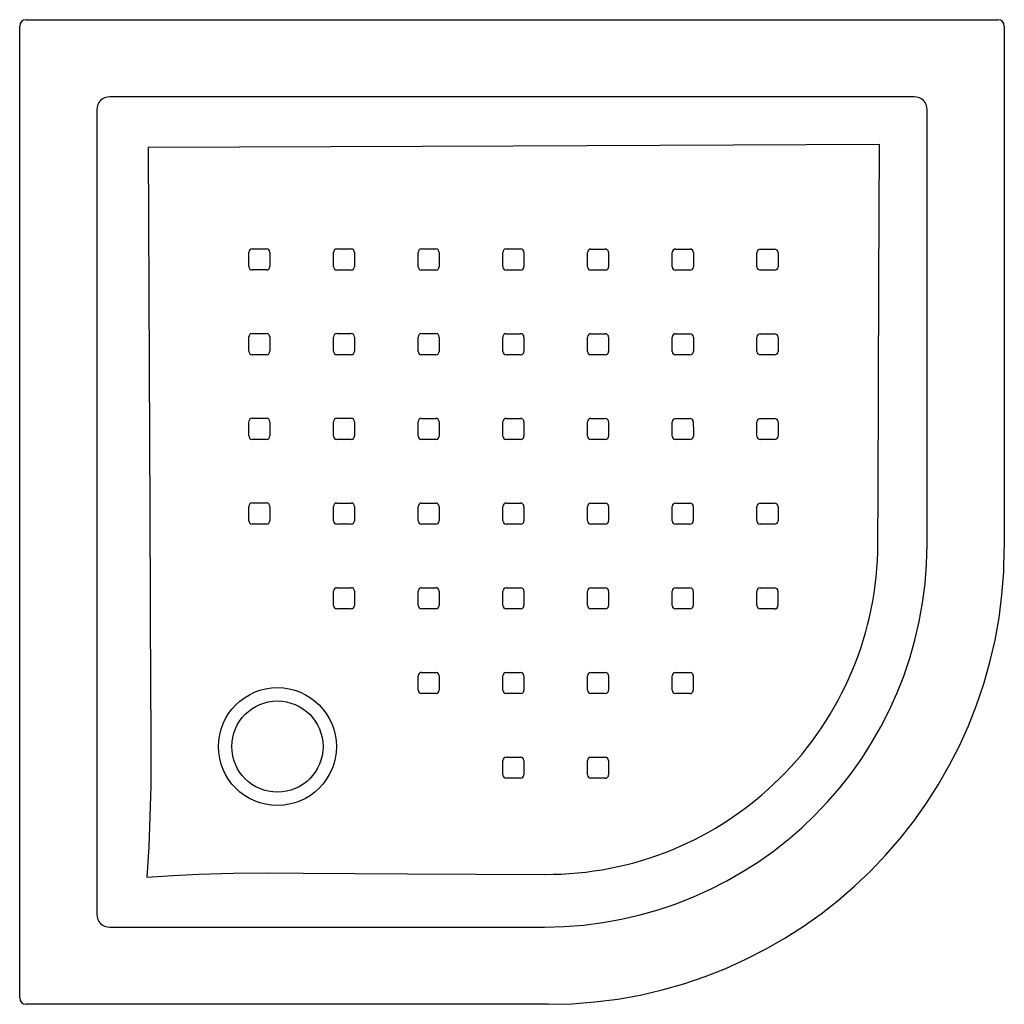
# Model space of a CAD drawing. Header units: millimetres. Extents: x 1414.748 to 1415.504, y 1482.99 to 1483.745.
import ezdxf

# ---------------------------------------------------------------- set-up
doc = ezdxf.new("R2010")
doc.units = ezdxf.units.MM
doc.layers.add('SANINDUSA', color=3, linetype='Continuous')

msp = doc.modelspace()

# ---------------------------------------------------------------- linework, layer by layer
at = {"layer": 'SANINDUSA'}
for p, q in [((1414.75292, 1483.74533), (1415.49851, 1483.74533)), ((1414.74792, 1482.99474), (1414.74792, 1483.74033)), ((1415.50351, 1483.74033), (1415.50351, 1483.33969)), ((1415.43442, 1483.68602), (1414.81701, 1483.68602)), ((1414.80723, 1483.67624), (1414.80723, 1483.05883)), ((1415.4442, 1483.34253), (1415.4442, 1483.67624)), ((1415.0563, 1483.56939), (1415.0673, 1483.56939)), ((1415.25128, 1483.56932), (1415.26228, 1483.56932)), ((1415.19729, 1483.48818), (1415.18629, 1483.48818)), ((1415.13229, 1483.42321), (1415.12129, 1483.42321)), ((1415.00489, 1483.30687), (1415.00489, 1483.29587)), ((1415.0563, 1483.30944), (1415.06729, 1483.30943)), ((1415.26485, 1483.30676), (1415.26485, 1483.29576)), ((1415.13487, 1483.24181), (1415.13487, 1483.23081)), ((1415.13227, 1483.16323), (1415.12127, 1483.16323)), ((1414.81701, 1483.04905), (1415.15071, 1483.04905)), ((1415.15356, 1482.98974), (1414.75292, 1482.98974))]:
    msp.add_line(p, q, dxfattribs=at)
at = {"layer": 'SANINDUSA', "flags": 128}
for points in [[(1414.84662, 1483.64732), (1414.8477, 1483.36775), (1414.84793, 1483.29764), (1414.8484, 1483.22754), (1414.84859, 1483.20413), (1414.84864, 1483.1807), (1414.84844, 1483.15728), (1414.84791, 1483.13388), (1414.84694, 1483.11053), (1414.84543, 1483.08726)], [(1415.40763, 1483.64945), (1415.12684, 1483.64838), (1414.98673, 1483.64782), (1414.84662, 1483.64732)], [(1415.40646, 1483.34287), (1415.40662, 1483.38286), (1415.40723, 1483.54284), (1415.40763, 1483.64945)], [(1414.92374, 1483.55584), (1414.92373, 1483.56384), (1414.92373, 1483.56684)], [(1414.92632, 1483.56943), (1414.93432, 1483.56943), (1414.93732, 1483.56943)], [(1414.93991, 1483.56683), (1414.93991, 1483.55884), (1414.93991, 1483.55584)], [(1414.98872, 1483.55582), (1414.98872, 1483.56382), (1414.98872, 1483.56682)], [(1414.99131, 1483.56941), (1414.99931, 1483.5694), (1415.00231, 1483.5694)], [(1415.0049, 1483.56681), (1415.0049, 1483.55881), (1415.0049, 1483.55582)], [(1415.05372, 1483.5558), (1415.05371, 1483.5638), (1415.05371, 1483.5668)], [(1415.06989, 1483.5668), (1415.06989, 1483.5588), (1415.06989, 1483.5558)], [(1415.11871, 1483.55578), (1415.11871, 1483.56378), (1415.11871, 1483.56678)], [(1415.1213, 1483.56937), (1415.1293, 1483.56937), (1415.1323, 1483.56937)], [(1415.13489, 1483.56678), (1415.13489, 1483.55878), (1415.13489, 1483.55578)], [(1415.1837, 1483.55576), (1415.1837, 1483.56376), (1415.1837, 1483.56676)], [(1415.18629, 1483.56935), (1415.19429, 1483.56934), (1415.19729, 1483.56934)], [(1415.19988, 1483.56675), (1415.19988, 1483.55876), (1415.19988, 1483.55576)], [(1415.24869, 1483.55573), (1415.24869, 1483.56373), (1415.24869, 1483.56673)], [(1415.26487, 1483.56673), (1415.26487, 1483.55873), (1415.26487, 1483.55573)], [(1415.31369, 1483.55571), (1415.31368, 1483.56371), (1415.31368, 1483.56671)], [(1415.31627, 1483.5693), (1415.32427, 1483.5693), (1415.32727, 1483.5693)], [(1415.32986, 1483.56671), (1415.32986, 1483.55871), (1415.32986, 1483.55571)], [(1414.93732, 1483.55325), (1414.92932, 1483.55325), (1414.92633, 1483.55325)], [(1415.00231, 1483.55323), (1414.99431, 1483.55323), (1414.99131, 1483.55323)], [(1415.0673, 1483.55321), (1415.05931, 1483.55321), (1415.05631, 1483.55321)], [(1415.1323, 1483.55319), (1415.1243, 1483.55319), (1415.1213, 1483.55319)], [(1415.19729, 1483.55317), (1415.18929, 1483.55317), (1415.18629, 1483.55317)], [(1415.26228, 1483.55314), (1415.25428, 1483.55314), (1415.25129, 1483.55314)], [(1415.32727, 1483.55312), (1415.31928, 1483.55312), (1415.31628, 1483.55312)], [(1414.92373, 1483.49085), (1414.92373, 1483.49884), (1414.92373, 1483.50184)], [(1414.92631, 1483.50443), (1414.93431, 1483.50443), (1414.93731, 1483.50443)], [(1414.9399, 1483.50184), (1414.9399, 1483.49384), (1414.9399, 1483.49084)], [(1414.98871, 1483.49083), (1414.98871, 1483.49883), (1414.98871, 1483.50182)], [(1414.9913, 1483.50441), (1414.9993, 1483.50441), (1415.0023, 1483.50441)], [(1415.00489, 1483.50182), (1415.00489, 1483.49383), (1415.00489, 1483.49083)], [(1415.05371, 1483.49081), (1415.05371, 1483.49881), (1415.05371, 1483.50181)], [(1415.0563, 1483.5044), (1415.0643, 1483.5044), (1415.0673, 1483.5044)], [(1415.06989, 1483.50181), (1415.06989, 1483.49381), (1415.06989, 1483.49081)], [(1415.1187, 1483.49079), (1415.1187, 1483.49879), (1415.1187, 1483.50179)], [(1415.12129, 1483.50438), (1415.12929, 1483.50438), (1415.13229, 1483.50438)], [(1415.13488, 1483.50179), (1415.13488, 1483.49379), (1415.13488, 1483.49079)], [(1415.1837, 1483.49077), (1415.1837, 1483.49877), (1415.1837, 1483.50177)], [(1415.18629, 1483.50436), (1415.19429, 1483.50436), (1415.19729, 1483.50436)], [(1415.19988, 1483.50176), (1415.19988, 1483.49377), (1415.19988, 1483.49077)], [(1415.25128, 1483.50433), (1415.25928, 1483.50433), (1415.26228, 1483.50433)], [(1415.31627, 1483.50431), (1415.32427, 1483.50431), (1415.32727, 1483.50431)], [(1415.24869, 1483.49074), (1415.24869, 1483.49874), (1415.24869, 1483.50174)], [(1415.26487, 1483.50174), (1415.26487, 1483.49374), (1415.26487, 1483.49074)], [(1415.31368, 1483.49072), (1415.31368, 1483.49872), (1415.31368, 1483.50172)], [(1415.32986, 1483.50172), (1415.32986, 1483.49372), (1415.32986, 1483.49072)], [(1414.93731, 1483.48825), (1414.92931, 1483.48826), (1414.92632, 1483.48826)], [(1415.0023, 1483.48824), (1414.9943, 1483.48824), (1414.9913, 1483.48824)], [(1415.0673, 1483.48822), (1415.0593, 1483.48822), (1415.0563, 1483.48822)], [(1415.13229, 1483.4882), (1415.1243, 1483.4882), (1415.1213, 1483.4882)], [(1415.26228, 1483.48815), (1415.25428, 1483.48815), (1415.25128, 1483.48815)], [(1415.32727, 1483.48813), (1415.31927, 1483.48813), (1415.31627, 1483.48813)], [(1414.92372, 1483.42586), (1414.92372, 1483.43386), (1414.92372, 1483.43685)], [(1414.92631, 1483.43944), (1414.93431, 1483.43944), (1414.9373, 1483.43944)], [(1414.93989, 1483.43685), (1414.93989, 1483.42886), (1414.9399, 1483.42586)], [(1414.98871, 1483.42584), (1414.98871, 1483.43384), (1414.98871, 1483.43684)], [(1414.9913, 1483.43943), (1414.9993, 1483.43943), (1415.00229, 1483.43943)], [(1415.00489, 1483.43684), (1415.00489, 1483.42884), (1415.00489, 1483.42584)], [(1415.05371, 1483.42582), (1415.0537, 1483.43382), (1415.0537, 1483.43682)], [(1415.05629, 1483.43941), (1415.06429, 1483.43941), (1415.06729, 1483.43941)], [(1415.06988, 1483.43682), (1415.06988, 1483.42882), (1415.06989, 1483.42582)], [(1415.1187, 1483.4258), (1415.1187, 1483.4338), (1415.1187, 1483.4368)], [(1415.12129, 1483.43939), (1415.12929, 1483.43939), (1415.13229, 1483.43939)], [(1415.13488, 1483.4368), (1415.13488, 1483.4288), (1415.13488, 1483.4258)], [(1415.1837, 1483.42578), (1415.1837, 1483.43378), (1415.1837, 1483.43678)], [(1415.18628, 1483.43937), (1415.19428, 1483.43937), (1415.19728, 1483.43936)], [(1415.19987, 1483.43677), (1415.19988, 1483.42878), (1415.19988, 1483.42578)], [(1415.24869, 1483.42575), (1415.24869, 1483.43375), (1415.24869, 1483.43675)], [(1415.25128, 1483.43934), (1415.25927, 1483.43934), (1415.26227, 1483.43934)], [(1415.26486, 1483.43675), (1415.26487, 1483.42875), (1415.26487, 1483.42575)], [(1415.31368, 1483.42573), (1415.31368, 1483.43373), (1415.31368, 1483.43673)], [(1415.31626, 1483.43932), (1415.32426, 1483.43932), (1415.32726, 1483.43931)], [(1415.32985, 1483.43672), (1415.32985, 1483.42873), (1415.32985, 1483.42573)], [(1414.93731, 1483.42327), (1414.92931, 1483.42327), (1414.92631, 1483.42327)], [(1415.0023, 1483.42325), (1414.9943, 1483.42325), (1414.9913, 1483.42325)], [(1415.0673, 1483.42323), (1415.0593, 1483.42323), (1415.0563, 1483.42323)], [(1415.19729, 1483.42319), (1415.18929, 1483.42319), (1415.18629, 1483.42319)], [(1415.26228, 1483.42316), (1415.25428, 1483.42316), (1415.25128, 1483.42316)], [(1415.32727, 1483.42314), (1415.31927, 1483.42314), (1415.31627, 1483.42314)], [(1414.9263, 1483.37446), (1414.9343, 1483.37446), (1414.9373, 1483.37446)], [(1414.99129, 1483.37444), (1414.99929, 1483.37444), (1415.00229, 1483.37444)], [(1415.05629, 1483.37443), (1415.06429, 1483.37442), (1415.06729, 1483.37442)], [(1415.12129, 1483.3744), (1415.12929, 1483.3744), (1415.13229, 1483.3744)], [(1415.18628, 1483.37437), (1415.19428, 1483.37437), (1415.19728, 1483.37437)], [(1415.25127, 1483.37435), (1415.25927, 1483.37435), (1415.26227, 1483.37435)], [(1415.31626, 1483.37432), (1415.32426, 1483.37432), (1415.32726, 1483.37432)], [(1414.92371, 1483.36087), (1414.92371, 1483.36887), (1414.92371, 1483.37187)], [(1414.93989, 1483.37187), (1414.93989, 1483.36387), (1414.93989, 1483.36087)], [(1414.98871, 1483.36086), (1414.9887, 1483.36886), (1414.9887, 1483.37185)], [(1415.00488, 1483.37185), (1415.00489, 1483.36386), (1415.00489, 1483.36086)], [(1415.05371, 1483.36084), (1415.0537, 1483.36884), (1415.0537, 1483.37184)], [(1415.06988, 1483.37183), (1415.06989, 1483.36384), (1415.06989, 1483.36084)], [(1415.1187, 1483.36081), (1415.1187, 1483.36881), (1415.1187, 1483.37181)], [(1415.13488, 1483.37181), (1415.13488, 1483.36381), (1415.13488, 1483.36081)], [(1415.18369, 1483.36079), (1415.18369, 1483.36878), (1415.18369, 1483.37178)], [(1415.19987, 1483.37178), (1415.19987, 1483.36378), (1415.19987, 1483.36078)], [(1415.24868, 1483.36076), (1415.24868, 1483.36876), (1415.24868, 1483.37176)], [(1415.26486, 1483.37176), (1415.26486, 1483.36376), (1415.26486, 1483.36076)], [(1415.31367, 1483.36073), (1415.31367, 1483.36873), (1415.31367, 1483.37173)], [(1415.32985, 1483.37173), (1415.32985, 1483.36373), (1415.32985, 1483.36073)], [(1414.9373, 1483.35828), (1414.9293, 1483.35828), (1414.9263, 1483.35828)], [(1415.0023, 1483.35827), (1414.9943, 1483.35827), (1414.9913, 1483.35827)], [(1415.0673, 1483.35825), (1415.0593, 1483.35825), (1415.0563, 1483.35825)], [(1415.13229, 1483.35822), (1415.12429, 1483.35822), (1415.12129, 1483.35822)], [(1415.19728, 1483.35819), (1415.18928, 1483.35819), (1415.18628, 1483.35819)], [(1415.26227, 1483.35817), (1415.25427, 1483.35817), (1415.25127, 1483.35817)], [(1415.32726, 1483.35814), (1415.31926, 1483.35814), (1415.31626, 1483.35814)], [(1414.98871, 1483.29587), (1414.98871, 1483.30387), (1414.98871, 1483.30687)], [(1414.9913, 1483.30946), (1414.99929, 1483.30946), (1415.00229, 1483.30946)], [(1415.05371, 1483.29585), (1415.05371, 1483.30385), (1415.05371, 1483.30685)], [(1415.06989, 1483.30684), (1415.06989, 1483.29884), (1415.06989, 1483.29584)], [(1415.1187, 1483.29582), (1415.1187, 1483.30382), (1415.1187, 1483.30682)], [(1415.12129, 1483.30941), (1415.12929, 1483.3094), (1415.13229, 1483.3094)], [(1415.13488, 1483.30681), (1415.13488, 1483.29881), (1415.13488, 1483.29581)], [(1415.18369, 1483.29579), (1415.18369, 1483.30379), (1415.18369, 1483.30679)], [(1415.18628, 1483.30938), (1415.19427, 1483.30937), (1415.19727, 1483.30937)], [(1415.19986, 1483.30678), (1415.19986, 1483.29878), (1415.19986, 1483.29578)], [(1415.24867, 1483.29576), (1415.24867, 1483.30376), (1415.24867, 1483.30676)], [(1415.25126, 1483.30935), (1415.25926, 1483.30935), (1415.26226, 1483.30935)], [(1415.31366, 1483.29574), (1415.31366, 1483.30374), (1415.31366, 1483.30674)], [(1415.31625, 1483.30933), (1415.32425, 1483.30933), (1415.32725, 1483.30933)], [(1415.32984, 1483.30674), (1415.32984, 1483.29874), (1415.32984, 1483.29574)], [(1415.0023, 1483.29328), (1414.9943, 1483.29328), (1414.9913, 1483.29328)], [(1415.0673, 1483.29325), (1415.0593, 1483.29326), (1415.0563, 1483.29326)], [(1415.13229, 1483.29322), (1415.12429, 1483.29322), (1415.12129, 1483.29322)], [(1415.19727, 1483.29319), (1415.18928, 1483.2932), (1415.18628, 1483.2932)], [(1415.26226, 1483.29317), (1415.25426, 1483.29317), (1415.25126, 1483.29317)], [(1415.32725, 1483.29315), (1415.31925, 1483.29315), (1415.31625, 1483.29315)], [(1415.05371, 1483.23085), (1415.05371, 1483.23884), (1415.05371, 1483.24185)], [(1415.0563, 1483.24444), (1415.06429, 1483.24443), (1415.06729, 1483.24443)], [(1415.06988, 1483.24184), (1415.06988, 1483.23384), (1415.06988, 1483.23084)], [(1415.11869, 1483.23082), (1415.11869, 1483.23881), (1415.11869, 1483.24182)], [(1415.12128, 1483.2444), (1415.12928, 1483.2444), (1415.13228, 1483.2444)], [(1415.18368, 1483.23079), (1415.18368, 1483.23879), (1415.18368, 1483.24179)], [(1415.18627, 1483.24438), (1415.19426, 1483.24438), (1415.19726, 1483.24438)], [(1415.19985, 1483.24179), (1415.19985, 1483.23379), (1415.19985, 1483.23079)], [(1415.24866, 1483.23077), (1415.24866, 1483.23877), (1415.24866, 1483.24177)], [(1415.25125, 1483.24436), (1415.25925, 1483.24435), (1415.26225, 1483.24435)], [(1415.26484, 1483.24176), (1415.26484, 1483.23377), (1415.26484, 1483.23077)], [(1415.0673, 1483.22825), (1415.0593, 1483.22825), (1415.0563, 1483.22825)], [(1415.13228, 1483.22822), (1415.12428, 1483.22822), (1415.12128, 1483.22822)], [(1415.19726, 1483.2282), (1415.18926, 1483.2282), (1415.18627, 1483.2282)], [(1415.26225, 1483.22818), (1415.25425, 1483.22818), (1415.25125, 1483.22818)], [(1415.12127, 1483.17941), (1415.12927, 1483.17941), (1415.13227, 1483.17941)], [(1415.18625, 1483.17939), (1415.19425, 1483.17939), (1415.19725, 1483.17938)], [(1415.11868, 1483.16582), (1415.11868, 1483.17382), (1415.11868, 1483.17682)], [(1415.13486, 1483.17682), (1415.13486, 1483.16882), (1415.13486, 1483.16582)], [(1415.18366, 1483.1658), (1415.18366, 1483.1738), (1415.18366, 1483.1768)], [(1415.19984, 1483.17679), (1415.19984, 1483.1688), (1415.19984, 1483.1658)], [(1415.19725, 1483.16321), (1415.18925, 1483.16321), (1415.18625, 1483.16321)], [(1414.84543, 1483.08726), (1414.86534, 1483.08865), (1414.88534, 1483.08971), (1414.91201, 1483.0905), (1414.93871, 1483.09067), (1414.9654, 1483.09045), (1415.00547, 1483.09005), (1415.04553, 1483.08981), (1415.09829, 1483.08961), (1415.15104, 1483.08944)]]:
    msp.add_lwpolyline(points, dxfattribs=at)
at = {"layer": 'SANINDUSA'}
for radius in [0.04522, 0.035]:
    msp.add_circle((1414.94571, 1483.18753), radius, dxfattribs=at)
for centre, radius, start, end in [((1414.92632, 1483.56684), 0.00259, 89.99106, 180.01158), ((1414.93732, 1483.56683), 0.00259, 0, 89.98426), ((1414.99131, 1483.56682), 0.00259, 89.99139, 180.00895), ((1415.00231, 1483.56681), 0.00259, 0.00873, 89.98929), ((1415.0563, 1483.5668), 0.00259, 89.99031, 180.00838), ((1415.0673, 1483.56679), 0.00259, 0.01187, 89.99177), ((1415.1213, 1483.56678), 0.00259, 89.98887, 180.00882), ((1415.1323, 1483.56678), 0.00259, 0.01248, 89.99246), ((1415.18629, 1483.56676), 0.00259, 89.9871, 180.01125), ((1415.19729, 1483.56675), 0.00259, 0.01239, 89.99158), ((1415.25128, 1483.56673), 0.00259, 89.98686, 180.01182), ((1415.26228, 1483.56673), 0.00259, 0.01349, 89.9875), ((1415.31627, 1483.56671), 0.00259, 89.98791, 180.01275), ((1415.32727, 1483.56671), 0.00259, 0.01344, 89.98657), ((1414.92633, 1483.55584), 0.00259, 180, 269.98294), ((1414.93732, 1483.55584), 0.00259, 269.99176, 0.01088), ((1414.99131, 1483.55582), 0.00259, 180, 269.99068), ((1415.00231, 1483.55582), 0.00259, 269.99068, 0.00867), ((1415.05631, 1483.5558), 0.00259, 180.01032, 269.99463), ((1415.0673, 1483.5558), 0.00259, 269.99004, 0), ((1415.1213, 1483.55578), 0.00259, 180.01268, 269.99358), ((1415.1323, 1483.55578), 0.00259, 269.98834, 0.00935), ((1415.18629, 1483.55576), 0.00259, 180.01406, 269.99122), ((1415.19729, 1483.55576), 0.00259, 269.98776, 0.01059), ((1415.25129, 1483.55574), 0.00259, 180.01202, 269.98964), ((1415.26228, 1483.55573), 0.00259, 269.98844, 0.0109), ((1415.31628, 1483.55571), 0.00259, 180.01296, 269.98704), ((1415.32727, 1483.55571), 0.00259, 269.9877, 0.01164), ((1414.92631, 1483.50184), 0.00259, 89.99066, 180.0133), ((1414.93731, 1483.50184), 0.00259, 0, 89.98623), ((1414.9913, 1483.50182), 0.00259, 89.99143, 180.00825), ((1415.0023, 1483.50182), 0.00259, 0.01179, 89.9948), ((1415.0563, 1483.50181), 0.00259, 89.98986, 180), ((1415.0673, 1483.50181), 0.00259, 0.0138, 89.99741), ((1415.12129, 1483.50179), 0.00259, 89.98974, 180), ((1415.13229, 1483.50179), 0.00259, 0.01445, 89.99412), ((1415.18629, 1483.50177), 0.00259, 89.98768, 180.01035), ((1415.19729, 1483.50176), 0.00259, 0.01201, 89.99161), ((1415.25128, 1483.50174), 0.00259, 89.98744, 180.01224), ((1415.26228, 1483.50174), 0.00259, 0.01198, 89.98704), ((1415.31627, 1483.50172), 0.00259, 89.98902, 180.0123), ((1415.32727, 1483.50172), 0.00259, 0.00968, 89.98867), ((1414.92632, 1483.49085), 0.00259, 180, 269.98444), ((1414.93731, 1483.49084), 0.00259, 269.99098, 0.01232), ((1414.9913, 1483.49083), 0.00259, 180.01199, 269.99494), ((1415.0023, 1483.49083), 0.00259, 269.99152, 0), ((1415.0563, 1483.49081), 0.00259, 180.01466, 269.99853), ((1415.0673, 1483.49081), 0.00259, 269.99099, 0), ((1415.1213, 1483.49079), 0.00259, 180.01511, 269.99544), ((1415.1323, 1483.49079), 0.00259, 269.98718, 0.00953), ((1415.18629, 1483.49077), 0.00259, 180.01382, 269.99145), ((1415.19729, 1483.49077), 0.00259, 269.98818, 0.01117), ((1415.25128, 1483.49075), 0.00259, 180.01211, 269.98789), ((1415.26228, 1483.49074), 0.00259, 269.98828, 0.01238), ((1415.31627, 1483.49072), 0.00259, 180.00915, 269.98821), ((1415.32727, 1483.49072), 0.00259, 269.98881, 0.01185), ((1414.92631, 1483.43686), 0.00259, 89.99065, 180.01331), ((1414.9373, 1483.43685), 0.00259, 0.01328, 89.98936), ((1414.9913, 1483.43684), 0.00259, 89.99187, 180), ((1415.00229, 1483.43684), 0.00259, 0.01666, 89.99917), ((1415.05629, 1483.43682), 0.00259, 89.98953, 180), ((1415.06729, 1483.43682), 0.00259, 0.01738, 89.9991), ((1415.12129, 1483.4368), 0.00259, 89.98889, 180), ((1415.13229, 1483.4368), 0.00259, 0.01464, 89.99393), ((1415.18628, 1483.43678), 0.00259, 89.98736, 180.01132), ((1415.19728, 1483.43677), 0.00259, 0.01253, 89.98813), ((1415.25128, 1483.43675), 0.00259, 89.9868, 180.01386), ((1415.26227, 1483.43675), 0.00259, 0.01171, 89.98565), ((1415.31626, 1483.43673), 0.00259, 89.98881, 180.01251), ((1415.32726, 1483.43672), 0.00259, 0.00889, 89.98782), ((1414.92631, 1483.42586), 0.00259, 180.01235, 269.98732), ((1414.93731, 1483.42586), 0.00259, 269.99051, 0.01147), ((1414.9913, 1483.42584), 0.00259, 180.01713, 269.99935), ((1415.0023, 1483.42584), 0.00259, 269.99035, 0), ((1415.0563, 1483.42582), 0.00259, 180.0163, 270.00216), ((1415.0673, 1483.42582), 0.00259, 269.98855, 0), ((1415.12129, 1483.4258), 0.00259, 180.01465, 269.99525), ((1415.13229, 1483.4258), 0.00259, 269.98939, 0.00863), ((1415.18629, 1483.42578), 0.00259, 180.01188, 269.98879), ((1415.19729, 1483.42578), 0.00259, 269.98867, 0.01198), ((1415.25128, 1483.42575), 0.00259, 180.01132, 269.98341), ((1415.26228, 1483.42575), 0.00259, 269.98865, 0.01267), ((1415.31627, 1483.42573), 0.00259, 180.00916, 269.98558), ((1415.32727, 1483.42572), 0.00259, 269.98897, 0.01235), ((1414.9263, 1483.37187), 0.00259, 89.99034, 180.01395), ((1414.9373, 1483.37187), 0.00259, 0.01766, 89.99619), ((1414.99129, 1483.37185), 0.00259, 89.99078, 180), ((1415.00229, 1483.37185), 0.00259, 0.01845, 90.0033), ((1415.05629, 1483.37184), 0.00259, 89.98852, 180.00818), ((1415.06729, 1483.37183), 0.00259, 0.01519, 89.99997), ((1415.12129, 1483.37181), 0.00259, 89.98825, 180.01109), ((1415.13229, 1483.37181), 0.00259, 0.0118, 89.98886), ((1415.18628, 1483.37178), 0.00259, 89.98915, 180.01283), ((1415.19728, 1483.37178), 0.00259, 0.00829, 89.9838), ((1415.25127, 1483.37176), 0.00259, 89.98892, 180.01438), ((1415.26227, 1483.37175), 0.00259, 0, 89.98333), ((1415.31626, 1483.37173), 0.00259, 89.9895, 180.01313), ((1415.32726, 1483.37173), 0.00259, 0.00928, 89.98611), ((1414.9263, 1483.36087), 0.00259, 180.01538, 269.99517), ((1414.9373, 1483.36087), 0.00259, 269.99075, 0.01024), ((1414.9913, 1483.36086), 0.00259, 180.02033, 270.00307), ((1415.0023, 1483.36086), 0.00259, 269.9899, 0.00813), ((1415.0563, 1483.36084), 0.00259, 180.01733, 270.00046), ((1415.0673, 1483.36084), 0.00259, 269.98978, 0), ((1415.12129, 1483.36081), 0.00259, 180.01101, 269.98833), ((1415.13229, 1483.36081), 0.00259, 269.98928, 0.01204), ((1415.18629, 1483.36079), 0.00259, 180, 269.98222), ((1415.19728, 1483.36078), 0.00259, 269.98968, 0.01296), ((1415.25127, 1483.36076), 0.00259, 180, 269.98257), ((1415.26227, 1483.36076), 0.00259, 269.98934, 0.01395), ((1415.31626, 1483.36074), 0.00259, 180.00862, 269.98479), ((1415.32726, 1483.36073), 0.00259, 269.98966, 0.01231), ((1415.15071, 1483.34253), 0.29348, 270, 0), ((1415.15221, 1483.34369), 0.25425, 269.73578, 359.81564), ((1414.99129, 1483.30687), 0.00259, 89.98954, 180.00848), ((1415.00229, 1483.30687), 0.00259, 0.02015, 90.00094), ((1415.05629, 1483.30685), 0.00259, 89.99007, 180.00862), ((1415.06729, 1483.30684), 0.00259, 0.00922, 89.99078), ((1415.12129, 1483.30682), 0.00259, 89.98975, 180.01354), ((1415.13229, 1483.30681), 0.00259, 0, 89.98158), ((1415.18628, 1483.30679), 0.00259, 89.98955, 180.0144), ((1415.19727, 1483.30678), 0.00259, 0, 89.98115), ((1415.25126, 1483.30676), 0.00259, 89.9903, 180.01234), ((1415.26226, 1483.30676), 0.00259, 0, 89.98286), ((1415.31625, 1483.30674), 0.00259, 89.99035, 180.01162), ((1415.32725, 1483.30674), 0.00259, 0.0087, 89.98735), ((1414.9913, 1483.29587), 0.00259, 180.02039, 270.00334), ((1415.0023, 1483.29587), 0.00259, 269.99089, 0), ((1415.0563, 1483.29585), 0.00259, 180.01139, 269.98795), ((1415.0673, 1483.29584), 0.00259, 269.98972, 0.0116), ((1415.12129, 1483.29582), 0.00259, 180, 269.97786), ((1415.13229, 1483.29581), 0.00259, 269.99044, 0.01351), ((1415.18628, 1483.29579), 0.00259, 180, 269.97732), ((1415.19728, 1483.29578), 0.00259, 269.98998, 0.01398), ((1415.25126, 1483.29576), 0.00259, 180, 269.98276), ((1415.26226, 1483.29576), 0.00259, 269.99072, 0.01125), ((1415.31625, 1483.29574), 0.00259, 180, 269.98696), ((1415.32725, 1483.29574), 0.00259, 269.99052, 0.01081), ((1415.0563, 1483.24185), 0.00259, 89.98904, 180.01624), ((1415.06729, 1483.24184), 0.00259, 0, 89.97755), ((1415.12128, 1483.24182), 0.00259, 89.98955, 180.01375), ((1415.13228, 1483.24181), 0.00259, 0, 89.97579), ((1415.18626, 1483.24179), 0.00259, 89.9903, 180.01234), ((1415.19726, 1483.24179), 0.00259, 0, 89.98057), ((1415.25125, 1483.24177), 0.00259, 89.98996, 180.01136), ((1415.26225, 1483.24176), 0.00259, 0, 89.98728), ((1415.0563, 1483.23085), 0.00259, 180, 269.9719), ((1415.0673, 1483.23084), 0.00259, 269.98982, 0.01348), ((1415.12128, 1483.23082), 0.00259, 180, 269.97492), ((1415.13228, 1483.23081), 0.00259, 269.99053, 0.01145), ((1415.18627, 1483.23079), 0.00259, 180, 269.98166), ((1415.19726, 1483.23079), 0.00259, 269.98953, 0.01244), ((1415.25125, 1483.23077), 0.00259, 180, 269.9882), ((1415.26225, 1483.23077), 0.00259, 269.99052, 0.01081), ((1415.12127, 1483.17682), 0.00259, 89.98801, 180.01001), ((1415.13227, 1483.17682), 0.00259, 0, 89.98013), ((1415.18625, 1483.1768), 0.00259, 89.98787, 180.00883), ((1415.19725, 1483.17679), 0.00259, 0.00937, 89.98931), ((1415.12127, 1483.16582), 0.00259, 180, 269.98427), ((1415.13227, 1483.16582), 0.00259, 269.98457, 0.01015), ((1415.18625, 1483.1658), 0.00259, 180.01069, 269.98997), ((1415.19725, 1483.1658), 0.00259, 269.98937, 0)]:
    msp.add_arc(centre, radius, start, end, dxfattribs=at)
for centre, major_axis, ratio, start_param, end_param in [((1414.75292, 1483.74033), (0.00354, -0.00354), 0.999695, 2.356347, 3.926839), ((1415.49851, 1483.74033), (0.00354, 0.00354), 0.999695, 5.497939, 7.068431), ((1414.81785, 1483.6754), (0.00793, -0.00793), 0.891198, 2.377815, 3.90537), ((1415.43358, 1483.6754), (0.00793, 0.00793), 0.891198, 5.519408, 7.046963), ((1415.15345, 1483.3398), (0.24756, -0.24756), 0.999695, 5.497939, 7.068431), ((1414.81785, 1483.05967), (0.00793, 0.00793), 0.891198, 2.377815, 3.90537), ((1414.75292, 1482.99474), (0.00354, 0.00354), 0.999695, 2.356347, 3.926839)]:
    msp.add_ellipse(centre, major_axis=major_axis, ratio=ratio, start_param=start_param, end_param=end_param, dxfattribs=at)

doc.saveas('drawing.dxf')
